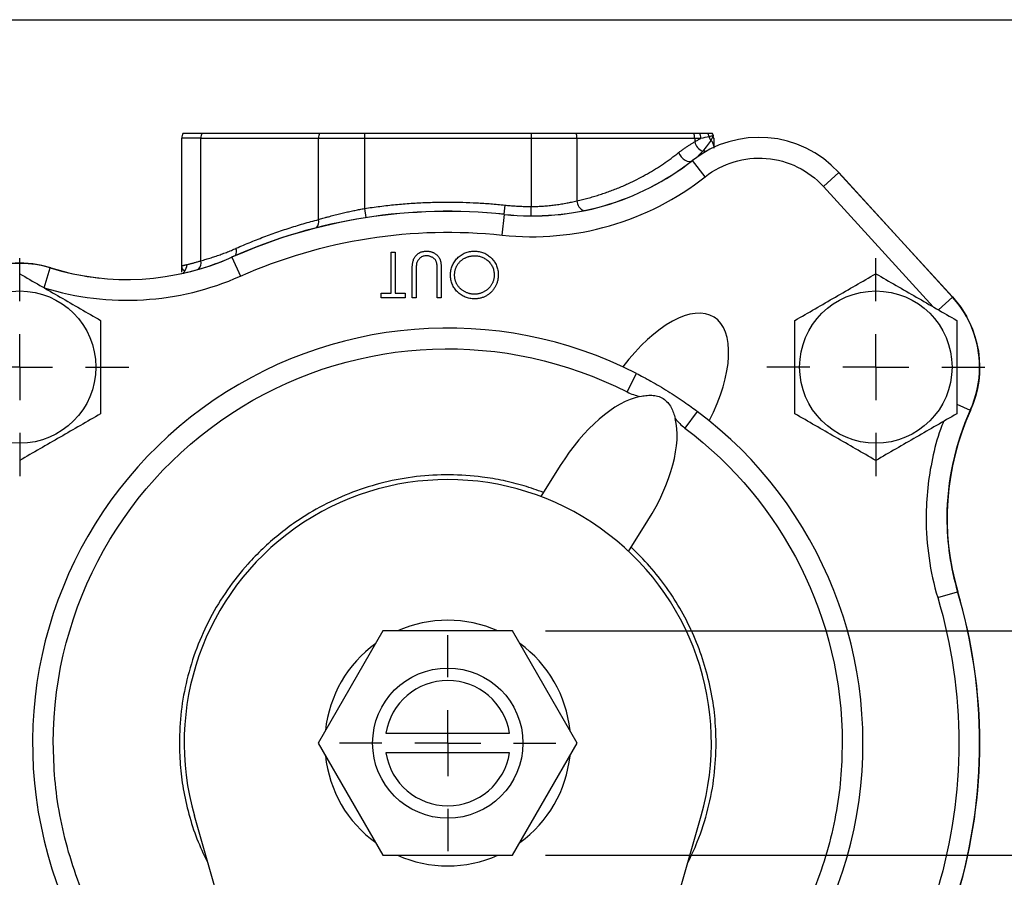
# Model space of a CAD drawing. Header units: inches. Extents: x 0.5 to 21.5, y 0.5 to 16.5.
# Tile 4 of 13: x 3.8 to 6.8, y 13.9 to 16.5. Entities that reach past the tile are written whole.
import ezdxf

# ---------------------------------------------------------------- set-up
doc = ezdxf.new("R2010")
doc.units = ezdxf.units.IN
doc.header["$LTSCALE"] = 2
doc.header["$MEASUREMENT"] = 0
doc.linetypes.add('SLD-Center', pattern=[0.75, 0.6, -0.05, 0.05, -0.05])
doc.linetypes.add('SLD-Solid', pattern=[0])
doc.layers.add('CENTER', color=40, linetype='SLD-Center')
doc.layers.add('DIMENSIONS', color=140, linetype='SLD-Solid', lineweight=25)
doc.layers.add('TEXT', color=140, linetype='SLD-Solid', lineweight=25)
doc.styles.add('SLDTEXTSTYLE0', font='TXT', dxfattribs={"width": 0.7})
doc.dimstyles.new('SLDDIMSTYLE0', dxfattribs={"dimtxt": 0.169922, "dimasz": 0.26, "dimexe": 0, "dimexo": 0.0625, "dimgap": 0.04248, "dimtad": 0, "dimtih": 1, "dimtoh": 1, "dimrnd": 1e-09, "dimdsep": 46, "dimtxsty": 'SLDTEXTSTYLE0', "dimsah": 1, "dimcen": 0.09, "dimadec": 0, "dimazin": 2, "dimtfac": 1, "dimtofl": 0, "dimtmove": 0, "dimatfit": 3, "dimfxl": 0, "dimfrac": 2, "dimtolj": 1, "dimtzin": 12, "dimarcsym": 0})

# ---------------------------------------------------------------- blocks, each defined once
blk = doc.blocks.new('_D_7')
at = {"layer": 'DIMENSIONS'}
for p, q in [((8.1536, 15.1894), (7.6536, 15.1894)), ((7.6536, 15.1894), (7.6536, 14.6443)), ((8.46, 15.1894), (8.4029, 15.1894)), ((8.4029, 15.1894), (8.4029, 14.9194)), ((8.9649, 15.1894), (9.022, 15.1894)), ((9.022, 15.1894), (9.022, 14.9194)), ((8.4029, 14.9194), (8.46, 14.9194)), ((9.022, 14.9194), (8.9649, 14.9194)), ((5.4303, 14.6443), (7.9036, 14.6443)), ((7.6536, 13.9633), (7.6536, 14.6443)), ((5.4303, 13.9633), (7.9036, 13.9633))]:
    blk.add_line(p, q, dxfattribs=at)
for points in [[(7.6536, 14.6443), (7.6136, 14.3843), (7.6936, 14.3843)], [(7.6536, 13.9633), (7.6936, 14.2233), (7.6136, 14.2233)]]:
    blk.add_solid(points, dxfattribs=at)
at = {"layer": 'DIMENSIONS', "char_height": 0.16667, "attachment_point": 1, "style": 'SLDTEXTSTYLE0'}
for s, insert in [('0.68', (8.46, 15.4423)), ('17.3', (8.46, 15.1342))]:
    blk.add_mtext(s, dxfattribs=dict(at, insert=insert))
blk = doc.blocks.new('SW_CENTERMARKSYMBOL_4')
at = {"layer": 'CENTER', "color": 0}
for p, q in [((0, 0.2), (0, 0.3312)), ((0, 0), (0, 0.1)), ((-0.2, 0), (-0.3312, 0)), ((0, 0), (-0.1, 0)), ((0, 0), (0, -0.1)), ((0, 0), (0.1, 0)), ((0.2, 0), (0.3312, 0)), ((0, -0.2), (0, -0.3312))]:
    blk.add_line(p, q, dxfattribs=at)
blk = doc.blocks.new('SW_CENTERMARKSYMBOL_6')
at = {"layer": 'CENTER', "color": 0}
for p, q in [((0, 0.2), (0, 0.3312)), ((0, 0), (0, 0.1)), ((-0.2, 0), (-0.3312, 0)), ((0, 0), (-0.1, 0)), ((0, 0), (0, -0.1)), ((0, 0), (0.1, 0)), ((0.2, 0), (0.3312, 0)), ((0, -0.2), (0, -0.3312))]:
    blk.add_line(p, q, dxfattribs=at)
blk = doc.blocks.new('SW_CENTERMARKSYMBOL_8')
at = {"layer": 'CENTER', "color": 0}
for p, q in [((0, 0.2), (0, 0.328)), ((0, 0), (0, 0.1)), ((-0.2, 0), (-0.328, 0)), ((0, 0), (-0.1, 0)), ((0, 0), (0, -0.1)), ((0, 0), (0.1, 0)), ((0.2, 0), (0.328, 0)), ((0, -0.2), (0, -0.328))]:
    blk.add_line(p, q, dxfattribs=at)

msp = doc.modelspace()

# ---------------------------------------------------------------- linework, layer by layer
for p, q in [((4.3844, 16.1398), (4.3267, 16.1398)), ((4.3267, 15.7532), (4.3267, 16.1398)), ((4.3312, 16.1558), (4.3876, 16.1558)), ((4.3844, 15.7681), (4.3844, 16.1398)), ((4.3844, 16.1398), (4.7418, 16.1398)), ((4.3876, 16.1558), (4.7449, 16.1558)), ((4.7418, 15.8933), (4.7418, 16.1398)), ((4.7418, 16.1398), (4.8811, 16.1398)), ((4.7449, 16.1558), (4.8811, 16.1558)), ((4.8811, 16.1558), (5.3864, 16.1558)), ((4.8811, 16.1558), (4.8811, 16.1398)), ((4.8811, 16.1398), (4.8811, 15.9267)), ((4.8811, 16.1398), (5.3864, 16.1398)), ((5.3864, 16.1558), (5.3864, 16.1398)), ((5.3864, 16.1558), (5.5226, 16.1558)), ((5.3864, 16.1398), (5.3864, 15.9329)), ((5.3864, 16.1398), (5.5257, 16.1398)), ((5.5226, 16.1558), (5.8799, 16.1558)), ((5.5257, 16.1398), (5.5257, 15.9502)), ((5.5257, 16.1398), (5.883, 16.1398)), ((5.8799, 16.1558), (5.8978, 16.1558)), ((5.883, 16.1398), (5.883, 16.1289)), ((5.883, 16.1398), (5.9013, 16.1398)), ((5.9407, 16.1159), (5.9407, 16.1099)), ((5.9073, 16.1009), (5.8939, 16.0864)), ((5.9153, 16.0233), (5.8763, 16.0728)), ((6.2736, 15.9937), (6.3202, 16.0362)), ((6.3199, 16.0365), (6.6652, 15.6588)), ((6.6664, 15.6568), (6.3201, 16.0363)), ((6.6655, 15.6575), (6.3202, 16.0362)), ((6.3202, 16.0362), (6.6655, 15.6575)), ((6.2736, 15.9937), (6.607, 15.6281)), ((4.8811, 15.9267), (4.8854, 15.899)), ((5.3069, 15.9371), (5.304, 15.9093)), ((5.3864, 15.9046), (5.3864, 15.9329)), ((5.2989, 15.8459), (5.3056, 15.9086)), ((4.4789, 15.779), (4.5045, 15.7214)), ((4.9619, 15.6702), (4.9619, 15.7938)), ((4.9619, 15.7938), (4.9743, 15.7938)), ((4.9743, 15.7938), (4.9743, 15.6702)), ((3.909, 15.6861), (3.9276, 15.7463)), ((3.929, 15.7468), (3.9287, 15.7459)), ((5.0255, 15.656), (5.0255, 15.7393)), ((5.0379, 15.7386), (5.0379, 15.656)), ((5.1015, 15.656), (5.1015, 15.7386)), ((5.1139, 15.7393), (5.1139, 15.656)), ((4.9319, 15.656), (4.9319, 15.6702)), ((4.9319, 15.6702), (4.9619, 15.6702)), ((4.9743, 15.6702), (5.0043, 15.6702)), ((5.0043, 15.6702), (5.0043, 15.656)), ((6.6232, 15.6189), (6.6655, 15.6575)), ((6.6649, 15.6585), (6.6652, 15.6588)), ((5.0043, 15.656), (4.9319, 15.656)), ((5.0379, 15.656), (5.0255, 15.656)), ((5.1139, 15.656), (5.1015, 15.656)), ((5.6782, 15.3698), (5.7069, 15.4259)), ((6.6784, 15.3331), (6.7193, 15.3145)), ((5.891, 15.3108), (5.8532, 15.2604)), ((5.475, 15.1462), (5.4163, 15.0522)), ((5.6826, 14.8858), (5.7413, 14.9798)), ((6.6205, 14.7456), (6.6809, 14.7635)), ((4.9371, 14.6443), (4.7406, 14.3038)), ((5.3303, 14.6443), (4.9371, 14.6443)), ((5.5269, 14.3038), (5.3303, 14.6443)), ((4.9461, 14.3338), (5.3213, 14.3338)), ((4.7406, 14.3038), (4.9371, 13.9633)), ((5.3303, 13.9633), (5.5269, 14.3038)), ((5.3213, 14.2738), (4.9461, 14.2738)), ((4.5087, 13.5818), (4.3648, 14.083)), ((5.7587, 13.5818), (5.9027, 14.083)), ((4.9371, 13.9633), (5.3303, 13.9633))]:
    msp.add_line(p, q)
at = {"flags": 128}
for points in [[(5.8343, 16.0964), (5.8377, 16.0896), (5.8422, 16.0833), (5.8477, 16.0778), (5.8537, 16.0735), (5.8599, 16.0706), (5.8658, 16.0694), (5.8711, 16.0699), (5.8755, 16.0721)], [(5.9171, 16.1002), (5.9137, 16.1008), (5.9073, 16.1009)], [(6.6652, 15.6588), (6.6909, 15.6268), (6.709, 15.5976)]]:
    msp.add_lwpolyline(points, dxfattribs=at)
for centre, radius in [((3.8347, 15.4453), 0.2312), ((6.4327, 15.4453), 0.2312), ((5.1337, 14.3038), 0.228)]:
    msp.add_circle(centre, radius)
for centre, radius, start, end in [((4.3577, 16.1398), 0.031, 148.927, 180), ((4.4255, 16.14), 0.0411, 157.4321, 180.3248), ((4.7828, 16.14), 0.0411, 157.4321, 180.3248), ((5.4846, 16.14), 0.0411, 359.6752, 22.5679), ((6.0786, 15.8158), 0.327, 42.361, 128.2142), ((5.8419, 16.14), 0.0411, 359.6752, 22.5679), ((5.8644, 16.1399), 0.037, 359.7404, 25.3404), ((5.8943, 16.14), 0.0328, 9.9828, 28.7168), ((5.9594, 16.1535), 0.0338, 193.3456, 215.78), ((5.9097, 16.1398), 0.031, 0, 31.073), ((5.9187, 16.1397), 0.022, 0.1023, 22.4189), ((5.9224, 16.1386), 0.0406, 193.788, 248.1804), ((5.917, 16.1154), 0.0237, 1.1325, 50.6858), ((5.3895, 16.6911), 0.787, 263.886, 308.2142), ((5.39, 16.6915), 0.787, 263.8738, 308.1774), ((5.5599, 15.9517), 0.0343, 182.5043, 246.7052), ((5.1337, 14.3038), 1.6145, 83.8738, 113.9881), ((5.1337, 14.3038), 1.614, 83.886, 113.9356), ((4.711, 15.8875), 0.0313, 322.4762, 10.5764), ((4.4632, 15.7982), 0.0299, 331.9708, 15.5133), ((4.1596, 16.4983), 0.787, 252.8532, 293.9356), ((4.1574, 16.4978), 0.787, 281.2504, 293.9881), ((3.8347, 15.4453), 0.315, 72.8532, 204.5318), ((3.8347, 15.4463), 0.315, 72.5836, 151.2882), ((4.1646, 16.4977), 0.787, 252.5836, 263.5859), ((4.3102, 15.7553), 0.0316, 323.0577, 2.0968), ((4.3545, 15.7622), 0.0305, 319.2168, 11.2208), ((4.3557, 15.7154), 0.0292, 134.092, 149.6532), ((6.4327, 15.4453), 0.315, 0, 42.361), ((6.4337, 15.4445), 0.315, 335.4502, 42.3824), ((5.1337, 14.3038), 1.26, 62.944, 252.8758), ((6.4327, 15.4453), 0.315, 335.4682, 0), ((5.1337, 14.3038), 1.26, 287.1242, 53.056), ((7.4353, 14.9877), 0.787, 155.4682, 180), ((7.4361, 14.9866), 0.787, 155.4502, 196.519), ((5.1337, 14.3038), 0.8, 343.9779, 196.0221), ((7.4353, 14.9877), 0.787, 180, 196.5506), ((5.1337, 14.3038), 1.614, 0, 16.5506), ((5.1337, 14.3038), 1.6145, 343.5173, 16.519), ((5.1337, 14.3038), 0.373, 65.9048, 114.0952), ((5.1337, 14.3038), 0.373, 125.9048, 174.0952), ((5.1337, 14.3038), 0.373, 5.9048, 54.0952), ((5.1337, 14.3038), 0.19, 9.0847, 170.9153), ((5.1337, 14.3038), 1.614, 343.4494, 0), ((5.1337, 14.3038), 0.373, 185.9048, 234.0952), ((5.1337, 14.3038), 0.19, 189.0847, 350.9153), ((5.1337, 14.3038), 0.373, 305.9048, 354.0952), ((5.1337, 14.3038), 0.373, 245.9048, 294.0952)]:
    msp.add_arc(centre, radius, start, end)
for centre, start_param, end_param in [((5.7646, 15.3134), 4.892556, 7.673815), ((5.6082, 15.063), 0.414334, 1.570796), ((5.6082, 15.063), 4.712389, 5.868851)]:
    msp.add_ellipse(centre, major_axis=(0.1772, 0.2836), ratio=0.469472, start_param=start_param, end_param=end_param)
for points, knots in [([(5.883, 16.1289), (5.8846, 16.1299), (5.8878, 16.1319), (5.8924, 16.1347), (5.897, 16.1374), (5.8999, 16.139), (5.9013, 16.1398)], [0, 0, 0, 0, 0.246752, 0.495542, 0.746562, 1, 1, 1, 1]), ([(5.9358, 16.1558), (5.9363, 16.1548), (5.9373, 16.1531), (5.9384, 16.1505), (5.9388, 16.1488), (5.9391, 16.1481)], [0, 0, 0, 0, 0.389414, 0.722612, 1, 1, 1, 1]), ([(5.9407, 16.1398), (5.9407, 16.1358), (5.9407, 16.1279), (5.9407, 16.1199), (5.9407, 16.1159)], [0, 0, 0, 0, 0.499999, 1, 1, 1, 1]), ([(5.8343, 16.0964), (5.8369, 16.0984), (5.842, 16.1024), (5.8499, 16.1082), (5.858, 16.1137), (5.8662, 16.119), (5.8745, 16.1241), (5.8802, 16.1273), (5.883, 16.1289)], [0, 0, 0, 0, 0.163708, 0.328482, 0.494411, 0.661583, 0.830085, 1, 1, 1, 1]), ([(5.9321, 16.1337), (5.9289, 16.1287), (5.9251, 16.1233), (5.9166, 16.1122), (5.9119, 16.1064), (5.9073, 16.1009)], [0, 0, 0, 0, 0.5, 0.5, 1, 1, 1, 1]), ([(5.5257, 15.9502), (5.5313, 15.9515), (5.5425, 15.954), (5.5592, 15.9583), (5.5758, 15.9629), (5.5923, 15.9679), (5.6086, 15.9732), (5.6248, 15.9789), (5.6409, 15.9851), (5.6568, 15.9915), (5.6727, 15.9984), (5.6918, 16.0072), (5.7141, 16.0182), (5.7393, 16.032), (5.7639, 16.0466), (5.7879, 16.0622), (5.8114, 16.0787), (5.8267, 16.0905), (5.8343, 16.0964)], [0, 0, 0, 0, 0.052133, 0.104021, 0.155677, 0.207116, 0.258353, 0.309402, 0.360279, 0.410999, 0.461576, 0.512027, 0.595493, 0.678001, 0.759626, 0.840446, 0.920543, 1, 1, 1, 1]), ([(5.9153, 16.0233), (5.9677, 16.0645), (6.0338, 16.0844), (6.1667, 16.0735), (6.2287, 16.043), (6.2736, 15.9937)], [0, 0, 0, 0, 0.5, 0.5, 1, 1, 1, 1]), ([(4.7418, 15.8933), (4.7437, 15.8939), (4.7479, 15.8951), (4.7549, 15.8971), (4.7628, 15.8994), (4.7739, 15.9025), (4.7881, 15.9063), (4.8047, 15.9105), (4.821, 15.9144), (4.8365, 15.9179), (4.8518, 15.9211), (4.8666, 15.924), (4.8763, 15.9258), (4.8811, 15.9267)], [0, 0, 0, 0, 0.053369, 0.11303, 0.178986, 0.251235, 0.375728, 0.500228, 0.608381, 0.712427, 0.812373, 0.908227, 1, 1, 1, 1]), ([(4.8811, 15.9267), (4.8889, 15.9279), (4.9045, 15.9303), (4.9281, 15.9334), (4.9516, 15.9362), (4.9752, 15.9387), (4.9989, 15.9408), (5.0225, 15.9426), (5.0462, 15.944), (5.0699, 15.9451), (5.1, 15.946), (5.1364, 15.9464), (5.1791, 15.9458), (5.2218, 15.9441), (5.2644, 15.9413), (5.2927, 15.9385), (5.3069, 15.9371)], [0, 0, 0, 0, 0.055605, 0.111171, 0.166709, 0.222231, 0.277749, 0.333273, 0.388816, 0.44439, 0.500005, 0.600064, 0.700025, 0.799956, 0.899925, 1, 1, 1, 1]), ([(5.3069, 15.9371), (5.3122, 15.9366), (5.3228, 15.9355), (5.3387, 15.9344), (5.3546, 15.9335), (5.3705, 15.933), (5.3811, 15.9329), (5.3864, 15.9329)], [0, 0, 0, 0, 0.200089, 0.400044, 0.599956, 0.799911, 1, 1, 1, 1]), ([(5.3864, 15.9329), (5.3891, 15.9329), (5.3947, 15.9329), (5.403, 15.9331), (5.4114, 15.9334), (5.4198, 15.9339), (5.4283, 15.9344), (5.4368, 15.9351), (5.4453, 15.9359), (5.4537, 15.9369), (5.465, 15.9383), (5.4794, 15.9405), (5.4951, 15.9433), (5.5109, 15.9466), (5.5203, 15.9489), (5.5257, 15.9502)], [0, 0, 0, 0, 0.052831, 0.106309, 0.160447, 0.215255, 0.270745, 0.326926, 0.38381, 0.441406, 0.499723, 0.618351, 0.748701, 0.856033, 1, 1, 1, 1]), ([(4.492, 15.8062), (4.4993, 15.8094), (4.5141, 15.8159), (4.5363, 15.8251), (4.5587, 15.834), (4.5812, 15.8426), (4.6038, 15.8508), (4.6265, 15.8588), (4.6493, 15.8663), (4.6723, 15.8736), (4.6953, 15.8805), (4.7185, 15.8871), (4.734, 15.8912), (4.7418, 15.8933)], [0, 0, 0, 0, 0.089897, 0.179963, 0.270209, 0.360647, 0.451287, 0.542142, 0.633221, 0.724535, 0.816096, 0.907914, 1, 1, 1, 1]), ([(4.3844, 15.7681), (4.3897, 15.7696), (4.4001, 15.7725), (4.4157, 15.7773), (4.4312, 15.7824), (4.4466, 15.7878), (4.4618, 15.7936), (4.477, 15.7997), (4.487, 15.804), (4.492, 15.8062)], [0, 0, 0, 0, 0.144492, 0.288378, 0.431693, 0.574476, 0.716762, 0.858591, 1, 1, 1, 1]), ([(5.0255, 15.7393), (5.0256, 15.7461), (5.0259, 15.753), (5.0275, 15.7631), (5.0282, 15.7665), (5.0303, 15.773), (5.0318, 15.7761), (5.0356, 15.7818), (5.0379, 15.7843), (5.0429, 15.789), (5.0456, 15.7911), (5.0516, 15.7943), (5.0549, 15.7955), (5.0615, 15.797), (5.0649, 15.7973), (5.0684, 15.7974)], [0, 0, 0, 0, 0.25, 0.25, 0.375, 0.375, 0.5, 0.5, 0.625, 0.625, 0.75, 0.75, 0.875, 0.875, 1, 1, 1, 1]), ([(5.069, 15.7832), (5.0673, 15.7832), (5.0657, 15.7831), (5.0623, 15.7826), (5.0607, 15.7821), (5.0558, 15.7805), (5.0528, 15.7789), (5.0475, 15.7748), (5.0452, 15.7722), (5.0424, 15.7679), (5.0416, 15.7664), (5.0403, 15.7633), (5.0398, 15.7616), (5.0393, 15.76)], [0, 0, 0, 0, 0.125, 0.125, 0.25, 0.25, 0.5, 0.5, 0.75, 0.75, 0.875, 0.875, 1, 1, 1, 1]), ([(5.0684, 15.7974), (5.0697, 15.7973), (5.0723, 15.7973), (5.0761, 15.7969), (5.0798, 15.7963), (5.0833, 15.7954), (5.0867, 15.7943), (5.09, 15.7929), (5.0931, 15.7913), (5.096, 15.7894), (5.0988, 15.7874), (5.1013, 15.7851), (5.1036, 15.7828), (5.1056, 15.7802), (5.1075, 15.7775), (5.109, 15.7746), (5.1104, 15.7715), (5.1111, 15.7694), (5.1114, 15.7683)], [0, 0, 0, 0, 0.071184, 0.139662, 0.206344, 0.271408, 0.335461, 0.39832, 0.460631, 0.523264, 0.585019, 0.645206, 0.704252, 0.762968, 0.821064, 0.880088, 0.939381, 1, 1, 1, 1]), ([(5.101, 15.7569), (5.1008, 15.7582), (5.1004, 15.7607), (5.0993, 15.7643), (5.098, 15.7676), (5.0962, 15.7705), (5.0941, 15.7732), (5.0914, 15.7756), (5.0882, 15.7777), (5.0847, 15.7796), (5.0808, 15.7812), (5.0769, 15.7824), (5.073, 15.7831), (5.0704, 15.7832), (5.069, 15.7832)], [0, 0, 0, 0, 0.086898, 0.167753, 0.244964, 0.31813, 0.392337, 0.4701, 0.554266, 0.644399, 0.736918, 0.826197, 0.913693, 1, 1, 1, 1]), ([(5.1421, 15.7249), (5.1422, 15.7274), (5.1423, 15.7322), (5.1433, 15.7394), (5.145, 15.7463), (5.1473, 15.7529), (5.1502, 15.7592), (5.1539, 15.7652), (5.1582, 15.771), (5.1631, 15.7763), (5.1684, 15.7812), (5.1741, 15.7856), (5.1801, 15.7892), (5.1864, 15.7922), (5.193, 15.7945), (5.1998, 15.7962), (5.207, 15.7972), (5.2119, 15.7973), (5.2143, 15.7974)], [0, 0, 0, 0, 0.065234, 0.128584, 0.190343, 0.251408, 0.312206, 0.373614, 0.436264, 0.500407, 0.564535, 0.627137, 0.688338, 0.74924, 0.810076, 0.871656, 0.934766, 1, 1, 1, 1]), ([(5.1545, 15.7249), (5.1545, 15.7262), (5.1546, 15.7289), (5.155, 15.7328), (5.1556, 15.7367), (5.1564, 15.7404), (5.1575, 15.7441), (5.1589, 15.7477), (5.1605, 15.7512), (5.1623, 15.7545), (5.1644, 15.7578), (5.1666, 15.7609), (5.1691, 15.7637), (5.1718, 15.7665), (5.1746, 15.769), (5.1776, 15.7714), (5.1809, 15.7736), (5.1843, 15.7756), (5.1878, 15.7774), (5.1914, 15.7789), (5.1952, 15.7803), (5.1989, 15.7813), (5.2028, 15.7822), (5.2068, 15.7828), (5.2108, 15.7832), (5.2135, 15.7832), (5.2148, 15.7832)], [0, 0, 0, 0, 0.04305, 0.0854, 0.126881, 0.167995, 0.208931, 0.249605, 0.290489, 0.331514, 0.372725, 0.413228, 0.453798, 0.494445, 0.535151, 0.575893, 0.617504, 0.659916, 0.702493, 0.744602, 0.786556, 0.828541, 0.870806, 0.913451, 0.956361, 1, 1, 1, 1]), ([(5.2143, 15.7974), (5.2168, 15.7973), (5.2218, 15.7972), (5.229, 15.7962), (5.2359, 15.7945), (5.2426, 15.7922), (5.2489, 15.7893), (5.2549, 15.7856), (5.2607, 15.7813), (5.266, 15.7764), (5.271, 15.7711), (5.2752, 15.7654), (5.2789, 15.7594), (5.2818, 15.7532), (5.2842, 15.7467), (5.2858, 15.7399), (5.2868, 15.7328), (5.2869, 15.728), (5.287, 15.7255)], [0, 0, 0, 0, 0.0658189, 0.1297465, 0.192072, 0.2534594, 0.3145696, 0.3762799, 0.4390257, 0.503267, 0.5674928, 0.6297048, 0.6909996, 0.7514517, 0.8120044, 0.8731497, 0.9356355, 1, 1, 1, 1]), ([(5.2148, 15.7832), (5.2169, 15.7832), (5.2209, 15.7831), (5.2267, 15.7823), (5.2324, 15.781), (5.2378, 15.7792), (5.243, 15.7768), (5.248, 15.7739), (5.2527, 15.7705), (5.2572, 15.7666), (5.2612, 15.7623), (5.2648, 15.7578), (5.2679, 15.753), (5.2703, 15.7479), (5.2723, 15.7427), (5.2736, 15.7371), (5.2745, 15.7314), (5.2746, 15.7275), (5.2746, 15.7255)], [0, 0, 0, 0, 0.06568, 0.129509, 0.191665, 0.253357, 0.314755, 0.376509, 0.439343, 0.503828, 0.568178, 0.63042, 0.691414, 0.75158, 0.812261, 0.873106, 0.935499, 1, 1, 1, 1]), ([(4.3267, 15.7532), (4.3268, 15.7532), (4.3268, 15.7532), (4.3275, 15.7534), (4.3285, 15.7536), (4.3298, 15.7538), (4.3315, 15.7542), (4.3336, 15.7546), (4.336, 15.7552), (4.3387, 15.7558), (4.3407, 15.7562), (4.3417, 15.7565)], [0, 0, 0, 0, 0.115735, 0.230291, 0.343676, 0.455901, 0.566977, 0.676913, 0.785721, 0.893413, 1, 1, 1, 1]), ([(4.3267, 15.7332), (4.3267, 15.735), (4.3267, 15.7412), (4.3267, 15.7483), (4.3267, 15.7532)], [0, 0, 0, 0, 0.298721, 1, 1, 1, 1]), ([(4.3417, 15.7565), (4.3428, 15.7567), (4.345, 15.7572), (4.3486, 15.7581), (4.3524, 15.759), (4.3564, 15.7601), (4.3607, 15.7612), (4.3651, 15.7624), (4.3697, 15.7637), (4.3745, 15.7651), (4.3794, 15.7665), (4.3827, 15.7676), (4.3844, 15.7681)], [0, 0, 0, 0, 0.105822, 0.210309, 0.313474, 0.415333, 0.515903, 0.615199, 0.713238, 0.810039, 0.90562, 1, 1, 1, 1]), ([(5.0393, 15.76), (5.0385, 15.7565), (5.0383, 15.7529), (5.0379, 15.7458), (5.0379, 15.7422), (5.0379, 15.7386)], [0, 0, 0, 0, 0.5, 0.5, 1, 1, 1, 1]), ([(5.1015, 15.7386), (5.1015, 15.7398), (5.1015, 15.742), (5.1015, 15.7451), (5.1014, 15.7479), (5.1014, 15.7504), (5.1013, 15.7525), (5.1012, 15.7543), (5.1011, 15.7557), (5.101, 15.7566), (5.101, 15.7569)], [0, 0, 0, 0, 0.191079, 0.362605, 0.516099, 0.650038, 0.765977, 0.862374, 0.940842, 1, 1, 1, 1]), ([(5.1114, 15.7683), (5.1116, 15.7676), (5.1121, 15.766), (5.1125, 15.7633), (5.1129, 15.7603), (5.1133, 15.7569), (5.1135, 15.753), (5.1137, 15.7488), (5.1139, 15.7442), (5.1139, 15.7409), (5.1139, 15.7393)], [0, 0, 0, 0, 0.07813, 0.169465, 0.274335, 0.39211, 0.523687, 0.668365, 0.827132, 1, 1, 1, 1]), ([(5.2155, 15.6525), (5.2129, 15.6526), (5.2079, 15.6527), (5.2005, 15.6537), (5.1935, 15.6553), (5.1867, 15.6576), (5.1803, 15.6606), (5.1743, 15.6642), (5.1685, 15.6685), (5.1631, 15.6733), (5.1582, 15.6787), (5.1539, 15.6844), (5.1503, 15.6904), (5.1473, 15.6967), (5.145, 15.7033), (5.1433, 15.7102), (5.1423, 15.7175), (5.1422, 15.7224), (5.1421, 15.7249)], [0, 0, 0, 0, 0.066567, 0.130742, 0.193348, 0.254998, 0.316119, 0.377264, 0.4394, 0.502805, 0.566356, 0.628251, 0.689107, 0.749358, 0.81018, 0.871617, 0.934873, 1, 1, 1, 1]), ([(5.2148, 15.6666), (5.2135, 15.6667), (5.2109, 15.6667), (5.207, 15.6671), (5.2031, 15.6677), (5.1992, 15.6686), (5.1955, 15.6697), (5.1918, 15.671), (5.1881, 15.6726), (5.1845, 15.6745), (5.1811, 15.6765), (5.1778, 15.6788), (5.1747, 15.6811), (5.1718, 15.6837), (5.1692, 15.6864), (5.1667, 15.6892), (5.1644, 15.6923), (5.1623, 15.6955), (5.1605, 15.6988), (5.1589, 15.7023), (5.1575, 15.7058), (5.1564, 15.7094), (5.1556, 15.7131), (5.155, 15.717), (5.1546, 15.7209), (5.1545, 15.7235), (5.1545, 15.7249)], [0, 0, 0, 0, 0.042616, 0.084827, 0.126752, 0.168882, 0.210819, 0.253027, 0.295951, 0.339216, 0.382443, 0.424784, 0.466558, 0.507635, 0.548218, 0.588905, 0.629493, 0.670357, 0.711274, 0.751771, 0.792041, 0.832561, 0.873537, 0.914877, 0.957088, 1, 1, 1, 1]), ([(5.2746, 15.7255), (5.2746, 15.7241), (5.2746, 15.7215), (5.2742, 15.7175), (5.2736, 15.7136), (5.2727, 15.7099), (5.2716, 15.7062), (5.2702, 15.7026), (5.2686, 15.6991), (5.2668, 15.6957), (5.2647, 15.6925), (5.2624, 15.6894), (5.2599, 15.6865), (5.2573, 15.6837), (5.2544, 15.6811), (5.2514, 15.6787), (5.2481, 15.6765), (5.2447, 15.6745), (5.2412, 15.6726), (5.2376, 15.671), (5.2339, 15.6697), (5.2302, 15.6686), (5.2264, 15.6677), (5.2226, 15.6671), (5.2188, 15.6667), (5.2162, 15.6667), (5.2148, 15.6666)], [0, 0, 0, 0, 0.0434953, 0.0859935, 0.1279104, 0.1692345, 0.2105968, 0.2514118, 0.292563, 0.3339908, 0.3753456, 0.4161638, 0.4572927, 0.498081, 0.5391268, 0.5806084, 0.6225305, 0.6653936, 0.7083882, 0.7504925, 0.7924156, 0.8337778, 0.8750352, 0.9163678, 0.9579831, 1, 1, 1, 1]), ([(5.287, 15.7255), (5.287, 15.7239), (5.2869, 15.7206), (5.2864, 15.7158), (5.2857, 15.7111), (5.2847, 15.7064), (5.2833, 15.7018), (5.2817, 15.6973), (5.2797, 15.6929), (5.2775, 15.6887), (5.275, 15.6845), (5.2722, 15.6807), (5.2693, 15.677), (5.2661, 15.6735), (5.2627, 15.6703), (5.2591, 15.6673), (5.2553, 15.6646), (5.2513, 15.6621), (5.2471, 15.6598), (5.2429, 15.6579), (5.2385, 15.6562), (5.234, 15.6549), (5.2295, 15.6538), (5.2249, 15.6531), (5.2202, 15.6526), (5.217, 15.6525), (5.2155, 15.6525)], [0, 0, 0, 0, 0.043209, 0.085873, 0.12812, 0.170152, 0.211918, 0.253753, 0.296006, 0.338443, 0.381015, 0.42282, 0.464089, 0.505126, 0.545975, 0.586985, 0.628339, 0.670084, 0.711992, 0.753039, 0.794049, 0.834886, 0.875498, 0.916547, 0.958004, 1, 1, 1, 1]), ([(4.0802, 15.587), (4.0802, 15.5398), (4.0802, 15.4926), (4.0802, 15.3979), (4.0802, 15.3507), (4.0802, 15.3035)], [0, 0, 0, 0, 0.5, 0.5, 1, 1, 1, 1]), ([(6.1872, 15.3035), (6.1872, 15.3507), (6.1872, 15.3979), (6.1872, 15.4926), (6.1872, 15.5398), (6.1872, 15.587)], [0, 0, 0, 0, 0.5, 0.5, 1, 1, 1, 1]), ([(6.6782, 15.587), (6.6782, 15.5398), (6.6782, 15.4926), (6.6782, 15.3979), (6.6782, 15.3507), (6.6782, 15.3035)], [0, 0, 0, 0, 0.5, 0.5, 1, 1, 1, 1]), ([(3.9367, 14.3038), (3.9367, 14.7204), (4.1535, 15.1072), (4.8641, 15.5422), (5.3072, 15.5593), (5.6782, 15.3698)], [0, 0, 0, 0, 0.5, 0.5, 1, 1, 1, 1]), ([(5.7069, 15.4259), (5.7132, 15.4226), (5.72, 15.4191), (5.7345, 15.4113), (5.7423, 15.4071), (5.7586, 15.3979), (5.7671, 15.393), (5.7841, 15.383), (5.7928, 15.3777), (5.8101, 15.3669), (5.8185, 15.3614), (5.8351, 15.3506), (5.8432, 15.3451), (5.866, 15.3293), (5.8797, 15.3193), (5.891, 15.3108)], [0, 0, 0, 0, 0.125, 0.125, 0.25, 0.25, 0.375, 0.375, 0.5, 0.5, 0.625, 0.625, 0.75, 0.75, 1, 1, 1, 1]), ([(5.7168, 15.3561), (5.7227, 15.3573), (5.7287, 15.3583), (5.7407, 15.3596), (5.7468, 15.36), (5.7588, 15.3595), (5.7647, 15.3586), (5.7764, 15.3553), (5.7821, 15.3529), (5.7923, 15.3465), (5.797, 15.3425), (5.8051, 15.3335), (5.8085, 15.3284), (5.8172, 15.3125), (5.8209, 15.3009), (5.824, 15.2891)], [0, 0, 0, 0, 0.125, 0.125, 0.25, 0.25, 0.375, 0.375, 0.5, 0.5, 0.625, 0.625, 0.75, 0.75, 1, 1, 1, 1]), ([(5.824, 15.2891), (5.8284, 15.2839), (5.8329, 15.2788), (5.8426, 15.2691), (5.8477, 15.2645), (5.8532, 15.2604)], [0, 0, 0, 0, 0.5, 0.5, 1, 1, 1, 1]), ([(6.6383, 15.2805), (6.635, 15.2724), (6.6203, 15.2361), (6.6036, 15.1685), (6.5879, 15.0787), (6.5861, 15.0181), (6.5853, 14.9877)], [0, 0, 0, 0, 0.087913, 0.391954, 0.695959, 1, 1, 1, 1]), ([(5.4241, 15.0647), (5.4045, 15.0717), (5.3647, 15.086), (5.3025, 15.1014), (5.2271, 15.1143), (5.1387, 15.1203), (5.0385, 15.1147), (4.9397, 15.097), (4.8449, 15.0674), (4.7551, 15.0272), (4.6809, 14.9824), (4.6203, 14.9372), (4.5716, 14.8944), (4.5183, 14.8394), (4.4633, 14.77), (4.4112, 14.6842), (4.3699, 14.5927), (4.3408, 14.4978), (4.3225, 14.401), (4.3203, 14.3362), (4.3192, 14.3038)], [0, 0, 0, 0, 0.039509, 0.080547, 0.121718, 0.185241, 0.248778, 0.312301, 0.375838, 0.437498, 0.499172, 0.540334, 0.581372, 0.622546, 0.68607, 0.749606, 0.81313, 0.876666, 0.93833, 1, 1, 1, 1]), ([(5.9482, 14.3038), (5.9474, 14.3313), (5.9458, 14.3865), (5.9326, 14.469), (5.9116, 14.5503), (5.8818, 14.6296), (5.8441, 14.7053), (5.7989, 14.7762), (5.748, 14.8413), (5.7093, 14.8795), (5.6903, 14.8982)], [0, 0, 0, 0, 0.124147, 0.24831, 0.375121, 0.501964, 0.628776, 0.755619, 0.879766, 1, 1, 1, 1]), ([(4.7627, 13.1671), (4.7394, 13.1746), (4.6777, 13.1946), (4.5823, 13.2394), (4.4769, 13.3005), (4.3777, 13.373), (4.2858, 13.4559), (4.203, 13.5477), (4.1385, 13.6361), (4.0892, 13.7172), (4.0521, 13.7888), (4.0152, 13.8736), (3.9815, 13.9725), (3.9555, 14.0835), (3.9396, 14.1942), (3.9377, 14.2673), (3.9367, 14.3038)], [0, 0, 0, 0, 0.048963, 0.129437, 0.209926, 0.292113, 0.374315, 0.456502, 0.538704, 0.592405, 0.645991, 0.699705, 0.77696, 0.854229, 0.927111, 1, 1, 1, 1]), ([(4.3192, 14.3038), (4.3199, 14.2789), (4.3212, 14.2292), (4.332, 14.1539), (4.3498, 14.0784), (4.3741, 14.0054), (4.396, 13.9599), (4.4064, 13.9381)], [0, 0, 0, 0, 0.1964053, 0.3928382, 0.6010228, 0.8092618, 1, 1, 1, 1]), ([(6.3307, 14.3038), (6.3298, 14.2673), (6.3279, 14.1942), (6.312, 14.0835), (6.286, 13.9725), (6.2479, 13.8609), (6.1984, 13.7522), (6.1369, 13.6469), (6.0645, 13.5477), (5.9816, 13.4559), (5.8898, 13.373), (5.8014, 13.3086), (5.7203, 13.2592), (5.6486, 13.2223), (5.5771, 13.1903), (5.5281, 13.1746), (5.5047, 13.1671)], [0, 0, 0, 0, 0.072882, 0.145771, 0.223026, 0.300295, 0.38077, 0.461258, 0.543446, 0.625647, 0.707834, 0.790036, 0.843737, 0.897323, 0.951037, 1, 1, 1, 1]), ([(5.8611, 13.9381), (5.8715, 13.9599), (5.8971, 14.0133), (5.925, 14.1027), (5.9447, 14.2034), (5.9471, 14.2706), (5.9482, 14.3038)], [0, 0, 0, 0, 0.1907697, 0.4682481, 0.7381833, 1, 1, 1, 1])]:
    msp.add_open_spline(points, degree=3, knots=knots)
for points in [[(5.8978, 16.1558), (5.9077, 16.1558), (5.9163, 16.1558), (5.9231, 16.1558)], [(5.9013, 16.1398), (5.9111, 16.1423), (5.9198, 16.1443), (5.9266, 16.1457)], [(5.9231, 16.1558), (5.9289, 16.1558), (5.9332, 16.1558), (5.9358, 16.1558)], [(5.9266, 16.1457), (5.9323, 16.1469), (5.9365, 16.1476), (5.9391, 16.1481)], [(5.9391, 16.1481), (5.9376, 16.1437), (5.9352, 16.1389), (5.9321, 16.1337)], [(5.2989, 15.8459), (5.5196, 15.8223), (5.7409, 15.8859), (5.9153, 16.0233)], [(4.5045, 15.7214), (4.7537, 15.832), (5.0278, 15.875), (5.2989, 15.8459)], [(4.3354, 15.7363), (4.3302, 15.7401), (4.3267, 15.7461), (4.3267, 15.7532)], [(3.8347, 15.7287), (3.8756, 15.7051), (3.9575, 15.6579), (4.0393, 15.6106), (4.0802, 15.587)], [(3.909, 15.6861), (4.1052, 15.6255), (4.3168, 15.6381), (4.5045, 15.7214)], [(6.1872, 15.587), (6.2281, 15.6106), (6.31, 15.6579), (6.3918, 15.7051), (6.4327, 15.7287)], [(6.4327, 15.7287), (6.4736, 15.7051), (6.5555, 15.6579), (6.6373, 15.6106), (6.6782, 15.587)], [(5.6782, 15.3698), (5.6905, 15.3635), (5.7035, 15.3594), (5.7168, 15.3561)], [(4.0802, 15.3035), (4.0393, 15.2799), (3.9575, 15.2327), (3.8756, 15.1854), (3.8347, 15.1618)], [(6.4327, 15.1618), (6.3918, 15.1854), (6.31, 15.2327), (6.2281, 15.2799), (6.1872, 15.3035)], [(6.6782, 15.3035), (6.6373, 15.2799), (6.5555, 15.2327), (6.4736, 15.1854), (6.4327, 15.1618)], [(5.8532, 15.2604), (6.1538, 15.0343), (6.3307, 14.6799), (6.3307, 14.3038)], [(6.5853, 14.9877), (6.5853, 14.9057), (6.5971, 14.8242), (6.6205, 14.7456)], [(6.6205, 14.7456), (6.7061, 14.4573), (6.7061, 14.1502), (6.6205, 13.8619)]]:
    msp.add_open_spline(points, degree=3)
at = {"layer": 'TEXT'}
msp.add_line((0.5, 16.5), (21.5, 16.5), dxfattribs=at)

# ---------------------------------------------------------------- block references
at = {"layer": 'CENTER'}
for name, p in [('SW_CENTERMARKSYMBOL_6', (3.8347, 15.4453)), ('SW_CENTERMARKSYMBOL_4', (6.4327, 15.4453)), ('SW_CENTERMARKSYMBOL_8', (5.1337, 14.3038))]:
    msp.add_blockref(name, p, dxfattribs=at)

# ---------------------------------------------------------------- dimensions: what is measured, and where the dimension line sits
at = {"layer": 'DIMENSIONS'}
dim = msp.add_linear_dim(base=(7.6536, 14.6443), p1=(5.3303, 13.9633), p2=(5.3303, 14.6443), angle=90, dimstyle='SLDDIMSTYLE0', dxfattribs=at)
dim.commit()
dim.dimension.update_dxf_attribs({"geometry": '_D_7', "text_midpoint": (7.6536, 15.1894), "dimtype": 160})

doc.saveas('drawing.dxf')
